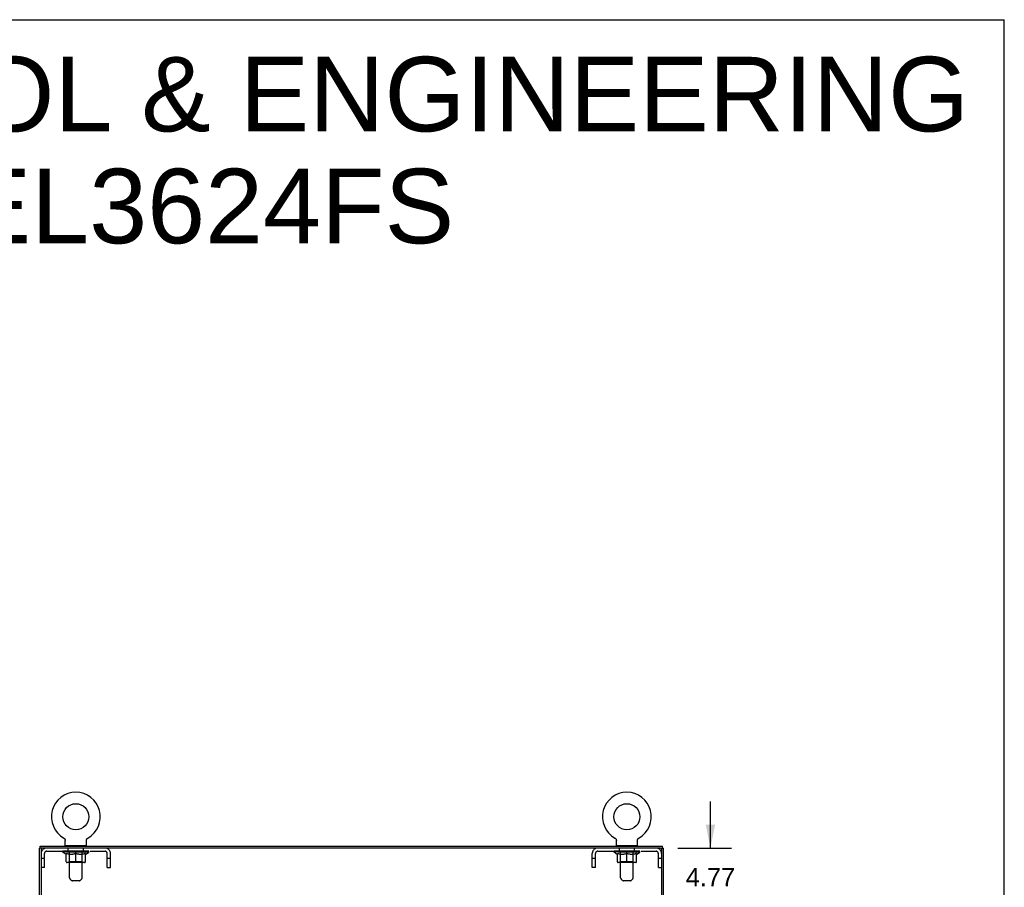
# Model space of a CAD drawing. Header units: inches. Extents: x 0 to 229, y 0 to 148.
# Tile 11 of 11: x 172 to 229, y 98 to 148. Entities that reach past the tile are written whole.
import ezdxf

# ---------------------------------------------------------------- set-up
doc = ezdxf.new("R2010")
doc.units = ezdxf.units.IN
doc.header["$LTSCALE"] = 12.573106
doc.header["$MEASUREMENT"] = 0
doc.linetypes.add('HIDDEN', pattern=[0.2, 0.1, -0.1])
doc.layers.get('0').update_dxf_attribs({"linetype": 'CONTINUOUS'})
for name, color, linetype in [('02___PRT_ALL_AXES', 7, 'CONTINUOUS'), ('DEFAULT_2', 8, 'HIDDEN'), ('DIMENSIONS', 7, 'CONTINUOUS')]:
    doc.layers.add(name, color=color, linetype=linetype)
doc.styles.get("Standard").update_dxf_attribs({"font": 'arial.ttf'})
doc.dimstyles.new('DIMSTYLE_1', dxfattribs={"dimtxt": 1.048879, "dimasz": 1.344717, "dimexe": 0.09, "dimexo": 0.07, "dimgap": 0.039, "dimtad": 0, "dimtih": 1, "dimtoh": 1, "dimzin": 4, "dimdsep": 46, "dimtxsty": 'Standard', "dimblk": '_FILLED', "dimblk1": '_FILLED', "dimblk2": '_FILLED', "dimcen": 0.09, "dimazin": 1, "dimtfac": 1, "dimtdec": 3, "dimtofl": 0, "dimtmove": 0, "dimatfit": 3, "dimldrblk": '_FILLED', "dimfxl": 1, "dimtolj": 1, "dimtzin": 4, "dimarcsym": 0})

# ---------------------------------------------------------------- blocks, each defined once
blk = doc.blocks.new('_FILLED')
at = {"color": 0, "linetype": 'ByBlock'}
blk.add_solid([(0, 0), (-1, 0.2), (-1, -0.2)], dxfattribs=at)
blk = doc.blocks.new('*D8')
at = {"layer": 'DIMENSIONS', "color": 2, "linetype": 'Continuous'}
for p, q in [((211.647, 100.136), (211.647, 102.825)), ((209.763, 100.136), (212.857, 100.136)), ((209.667, 95.365), (212.857, 95.365)), ((211.647, 95.365), (211.647, 92.675))]:
    blk.add_line(p, q, dxfattribs=at)
at = {"layer": 'DIMENSIONS', "color": 2, "linetype": 'Continuous', "xscale": 1.3447171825, "yscale": 1.3447171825, "zscale": 1.3447171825}
for p, rotation in [((211.647, 100.136), 270), ((211.647, 95.365), 90)]:
    blk.add_blockref('_FILLED', p, dxfattribs=dict(at, rotation=rotation))
at = {"layer": 'DIMENSIONS', "color": 2, "linetype": 'Continuous', "insert": (211.647, 98.978), "char_height": 1.0489, "width": 2.8503, "attachment_point": 2, "line_spacing_factor": 0.9}
blk.add_mtext('4.77\\PI.D.', dxfattribs=at)

msp = doc.modelspace()

# ---------------------------------------------------------------- linework, layer by layer
at = {"color": 7, "linetype": 'Continuous'}
for p, q in [((0, 147.919), (228.602, 147.919)), ((228.602, 0), (228.602, 147.919)), ((174.347, 100.712), (174.347, 100.712)), ((174.347, 100.712), (174.352, 100.709)), ((174.349, 100.711), (174.348, 100.712)), ((174.352, 100.709), (174.357, 100.706)), ((174.357, 100.706), (174.362, 100.702)), ((174.362, 100.702), (174.367, 100.699)), ((174.367, 100.699), (174.372, 100.695)), ((174.371, 100.695), (174.376, 100.691)), ((174.376, 100.691), (174.38, 100.687)), ((174.38, 100.687), (174.385, 100.683)), ((174.384, 100.683), (174.389, 100.678)), ((174.388, 100.678), (174.392, 100.674)), ((174.392, 100.674), (174.396, 100.669)), ((174.399, 100.664), (174.403, 100.659)), ((174.403, 100.659), (174.406, 100.654)), ((174.406, 100.654), (174.409, 100.649)), ((174.409, 100.649), (174.412, 100.644)), ((174.411, 100.644), (174.414, 100.638)), ((174.414, 100.638), (174.416, 100.633)), ((174.416, 100.633), (174.418, 100.627)), ((174.418, 100.627), (174.42, 100.621)), ((174.42, 100.621), (174.422, 100.616)), ((174.422, 100.616), (174.423, 100.61)), ((174.423, 100.61), (174.425, 100.604)), ((174.425, 100.604), (174.426, 100.598)), ((174.426, 100.598), (174.426, 100.592)), ((174.426, 100.592), (174.427, 100.586)), ((174.427, 100.586), (174.427, 100.58)), ((174.427, 100.58), (174.427, 100.575)), ((174.427, 100.29), (174.427, 100.575)), ((175.647, 100.29), (175.647, 100.575)), ((175.648, 100.592), (175.649, 100.598)), ((175.648, 100.586), (175.648, 100.592)), ((175.649, 100.598), (175.65, 100.604)), ((175.65, 100.604), (175.651, 100.61)), ((175.651, 100.61), (175.653, 100.616)), ((175.653, 100.616), (175.654, 100.621)), ((175.654, 100.621), (175.656, 100.627)), ((175.656, 100.627), (175.658, 100.633)), ((175.658, 100.633), (175.66, 100.638)), ((175.66, 100.638), (175.663, 100.644)), ((175.663, 100.644), (175.666, 100.649)), ((175.666, 100.649), (175.669, 100.654)), ((175.669, 100.654), (175.672, 100.659)), ((175.672, 100.659), (175.675, 100.664)), ((175.675, 100.664), (175.679, 100.669)), ((175.678, 100.669), (175.682, 100.674)), ((175.682, 100.674), (175.686, 100.678)), ((175.686, 100.678), (175.69, 100.683)), ((175.69, 100.683), (175.694, 100.687)), ((175.694, 100.687), (175.699, 100.691)), ((175.698, 100.691), (175.703, 100.695)), ((175.703, 100.695), (175.708, 100.699)), ((175.707, 100.699), (175.712, 100.702)), ((175.712, 100.702), (175.717, 100.706)), ((175.717, 100.706), (175.722, 100.709)), ((175.717, 100.706), (175.719, 100.707)), ((175.722, 100.709), (175.727, 100.712)), ((175.727, 100.712), (175.725, 100.711)), ((175.727, 100.712), (175.727, 100.712)), ((175.727, 100.712), (175.727, 100.712)), ((206.139, 100.712), (206.139, 100.712)), ((206.139, 100.712), (206.144, 100.709)), ((206.141, 100.711), (206.14, 100.712)), ((206.144, 100.709), (206.149, 100.706)), ((206.149, 100.706), (206.154, 100.702)), ((206.154, 100.702), (206.159, 100.699)), ((206.159, 100.699), (206.164, 100.695)), ((206.163, 100.695), (206.168, 100.691)), ((206.168, 100.691), (206.172, 100.687)), ((206.172, 100.687), (206.177, 100.683)), ((206.176, 100.683), (206.181, 100.678)), ((206.18, 100.678), (206.184, 100.674)), ((206.184, 100.674), (206.188, 100.669)), ((206.188, 100.669), (206.192, 100.664)), ((206.191, 100.664), (206.195, 100.659)), ((206.195, 100.659), (206.198, 100.654)), ((206.198, 100.654), (206.201, 100.649)), ((206.201, 100.649), (206.204, 100.644)), ((206.203, 100.644), (206.206, 100.638)), ((206.206, 100.638), (206.208, 100.633)), ((206.208, 100.633), (206.21, 100.627)), ((206.21, 100.627), (206.212, 100.621)), ((206.212, 100.621), (206.214, 100.616)), ((206.214, 100.616), (206.215, 100.61)), ((206.215, 100.61), (206.217, 100.604)), ((206.217, 100.604), (206.218, 100.598)), ((206.218, 100.598), (206.218, 100.592)), ((206.218, 100.592), (206.219, 100.586)), ((206.219, 100.586), (206.219, 100.58)), ((206.219, 100.58), (206.219, 100.575)), ((206.219, 100.29), (206.219, 100.575)), ((207.439, 100.29), (207.439, 100.575)), ((207.44, 100.592), (207.441, 100.598)), ((207.44, 100.586), (207.44, 100.592)), ((207.441, 100.598), (207.442, 100.604)), ((207.442, 100.604), (207.443, 100.61)), ((207.443, 100.61), (207.445, 100.616)), ((207.445, 100.616), (207.446, 100.621)), ((207.446, 100.621), (207.448, 100.627)), ((207.448, 100.627), (207.45, 100.633)), ((207.45, 100.633), (207.452, 100.638)), ((207.452, 100.638), (207.455, 100.644)), ((207.455, 100.644), (207.458, 100.649)), ((207.458, 100.649), (207.461, 100.654)), ((207.461, 100.654), (207.464, 100.659)), ((207.464, 100.659), (207.467, 100.664)), ((207.467, 100.664), (207.471, 100.669)), ((207.47, 100.669), (207.474, 100.674)), ((207.474, 100.674), (207.478, 100.678)), ((207.478, 100.678), (207.482, 100.683)), ((207.482, 100.683), (207.486, 100.687)), ((207.486, 100.687), (207.491, 100.691)), ((207.49, 100.691), (207.495, 100.695)), ((207.495, 100.695), (207.5, 100.699)), ((207.499, 100.699), (207.504, 100.702)), ((207.504, 100.702), (207.509, 100.706)), ((207.509, 100.706), (207.514, 100.709)), ((207.509, 100.706), (207.511, 100.707)), ((207.514, 100.709), (207.519, 100.712)), ((207.519, 100.712), (207.517, 100.711)), ((207.519, 100.712), (207.519, 100.712)), ((207.519, 100.712), (207.519, 100.712)), ((173.097, 100.136), (172.933, 100.136)), ((172.985, 100.136), (172.985, 100.24)), ((173.037, 100.136), (173.037, 100.095)), ((174.442, 100.27), (174.442, 100.24)), ((175.632, 100.27), (174.442, 100.27)), ((175.632, 100.27), (175.632, 100.24)), ((206.234, 100.27), (206.234, 100.24)), ((207.424, 100.27), (206.234, 100.27)), ((207.424, 100.27), (207.424, 100.24)), ((208.767, 100.136), (208.933, 100.136)), ((208.829, 100.073), (208.829, 100.136)), ((208.881, 100.136), (208.881, 100.24))]:
    msp.add_line(p, q, dxfattribs=at)
at = {"color": 3, "linetype": 'Continuous'}
for p, q in [((172.933, 10.344), (172.933, 100.136)), ((172.985, 100.24), (208.881, 100.24)), ((173.037, 100.076), (173.037, 10.404)), ((208.767, 100.136), (173.097, 100.136)), ((208.829, 100.073), (208.829, 10.406)), ((208.933, 10.344), (208.933, 100.136))]:
    msp.add_line(p, q, dxfattribs=at)
at = {"color": 7, "linetype": 'Continuous'}
for points in [[(174.396, 100.669), (174.4, 100.664), (174.403, 100.659)], [(175.647, 100.575), (175.647, 100.58), (175.648, 100.586)], [(175.647, 100.575), (175.647, 100.58), (175.648, 100.586)], [(207.439, 100.575), (207.439, 100.58), (207.44, 100.586)], [(207.439, 100.575), (207.439, 100.58), (207.44, 100.586)]]:
    msp.add_lwpolyline(points, dxfattribs=at)
for centre in [(175.037, 101.942), (206.829, 101.942)]:
    msp.add_circle(centre, 0.75, dxfattribs=at)
for centre, radius, start, end in [((175.037, 101.942), 1.41, 299.2655, 240.7345), ((206.829, 101.942), 1.41, 299.2655, 240.7345), ((174.447, 100.29), 0.02, 180, 263.0769), ((175.627, 100.29), 0.02, 276.9231, 360), ((206.239, 100.29), 0.02, 180, 263.0769), ((207.419, 100.29), 0.02, 276.9231, 360)]:
    msp.add_arc(centre, radius, start, end, dxfattribs=at)
at = {"color": 3, "linetype": 'Continuous'}
for centre, radius, start, end in [((173.097, 100.076), 0.06, 90, 180), ((208.767, 100.073), 0.0625, 0, 90)]:
    msp.add_arc(centre, radius, start, end, dxfattribs=at)
at = {"layer": '02___PRT_ALL_AXES', "color": 8, "linetype": 'HIDDEN'}
for p, q in [((174.6, 99.949), (174.6, 100.136)), ((175.475, 100.136), (174.6, 100.136)), ((175.475, 99.949), (175.475, 100.136)), ((206.392, 99.949), (206.392, 100.136)), ((207.267, 100.136), (206.392, 100.136)), ((207.267, 99.949), (207.267, 100.136)), ((175.475, 99.949), (174.6, 99.949)), ((207.267, 99.949), (206.392, 99.949))]:
    msp.add_line(p, q, dxfattribs=at)
at = {"layer": 'DEFAULT_2', "color": 8, "linetype": 'HIDDEN'}
for p, q in [((174.356, 100.707), (174.357, 100.706)), ((206.148, 100.707), (206.149, 100.706)), ((174.662, 100.27), (174.662, 100.24)), ((174.672, 98.424), (174.672, 100.24)), ((175.402, 98.424), (175.402, 100.24)), ((175.412, 100.27), (175.412, 100.24)), ((206.454, 100.27), (206.454, 100.24)), ((206.464, 98.424), (206.464, 100.24)), ((207.194, 98.424), (207.194, 100.24)), ((207.204, 100.27), (207.204, 100.24)), ((173.224, 99.541), (173.037, 99.541)), ((173.224, 99.011), (173.224, 99.819)), ((173.354, 99.949), (176.72, 99.949)), ((174.294, 99.901), (174.294, 99.956)), ((174.48, 99.771), (174.294, 99.901)), ((175.781, 99.901), (174.294, 99.901)), ((174.305, 99.948), (174.305, 99.956)), ((174.316, 99.944), (174.316, 99.948)), ((174.316, 99.944), (175.759, 99.944)), ((174.326, 99.944), (174.326, 99.948)), ((174.327, 99.944), (174.327, 99.948)), ((174.339, 99.948), (174.339, 99.956)), ((174.358, 99.944), (174.358, 99.948)), ((174.36, 99.944), (174.36, 99.948)), ((174.393, 99.948), (174.393, 99.956)), ((174.411, 99.944), (174.411, 99.948)), ((174.414, 99.944), (174.414, 99.948)), ((174.65, 99.948), (174.421, 99.948)), ((174.468, 99.948), (174.468, 99.956)), ((174.469, 99.944), (174.469, 99.948)), ((174.47, 99.944), (174.47, 99.948)), ((174.473, 99.944), (174.473, 99.948)), ((174.48, 99.771), (174.487, 99.771)), ((174.482, 99.944), (174.482, 99.948)), ((174.483, 99.944), (174.483, 99.948)), ((174.487, 99.944), (174.487, 99.948)), ((174.487, 99.346), (174.487, 99.826)), ((174.487, 99.826), (174.521, 99.812)), ((174.49, 99.944), (174.49, 99.949)), ((174.494, 99.944), (174.494, 99.948)), ((174.513, 99.944), (174.513, 99.948)), ((174.556, 99.801), (174.521, 99.812)), ((174.531, 99.944), (174.531, 99.948)), ((174.533, 99.944), (174.533, 99.951)), ((174.589, 99.791), (174.555, 99.801)), ((174.559, 99.948), (174.559, 99.956)), ((174.559, 99.944), (174.559, 99.948)), ((174.571, 99.944), (174.571, 99.948)), ((174.576, 99.944), (174.576, 99.948)), ((174.584, 99.944), (174.584, 99.948)), ((174.622, 99.782), (174.588, 99.791)), ((174.6, 99.944), (174.6, 99.953)), ((174.62, 99.944), (174.62, 99.948)), ((174.655, 99.776), (174.622, 99.782)), ((174.623, 99.944), (174.623, 99.948)), ((174.65, 99.944), (174.65, 99.948)), ((174.688, 99.771), (174.655, 99.776)), ((174.729, 99.948), (174.663, 99.948)), ((174.665, 99.948), (174.665, 99.956)), ((174.671, 99.349), (174.671, 99.898)), ((174.674, 99.944), (174.674, 99.948)), ((174.679, 99.944), (174.679, 99.948)), ((174.686, 99.944), (174.686, 99.954)), ((174.836, 99.771), (174.688, 99.771)), ((174.694, 99.944), (174.694, 99.948)), ((174.705, 99.944), (174.705, 99.948)), ((174.729, 99.944), (174.729, 99.948)), ((174.816, 99.948), (174.754, 99.948)), ((174.778, 99.944), (174.778, 99.948)), ((174.783, 99.948), (174.783, 99.956)), ((174.787, 99.944), (174.787, 99.948)), ((174.79, 99.944), (174.79, 99.955)), ((174.794, 99.944), (174.794, 99.948)), ((174.803, 99.944), (174.803, 99.948)), ((174.816, 99.944), (174.816, 99.948)), ((174.836, 99.771), (174.869, 99.776)), ((174.911, 99.948), (174.853, 99.948)), ((174.869, 99.944), (174.869, 99.948)), ((174.902, 99.782), (174.869, 99.776)), ((174.902, 99.948), (174.994, 99.953)), ((174.936, 99.791), (174.902, 99.782)), ((174.908, 99.948), (174.908, 99.956)), ((174.909, 99.956), (174.908, 99.956)), ((174.909, 99.948), (174.909, 99.956)), ((174.909, 99.944), (174.909, 99.948)), ((174.911, 99.944), (174.911, 99.948)), ((174.914, 99.944), (174.914, 99.948)), ((174.915, 99.944), (174.915, 99.948)), ((174.969, 99.801), (174.935, 99.791)), ((174.958, 99.948), (175.032, 99.948)), ((174.966, 99.944), (174.966, 99.948)), ((175.003, 99.812), (174.968, 99.801)), ((174.97, 99.948), (174.97, 99.952)), ((174.994, 99.948), (174.994, 99.953)), ((175.037, 99.826), (175.003, 99.812)), ((175.009, 99.944), (175.009, 99.948)), ((175.034, 99.948), (175.034, 99.948)), ((175.034, 99.944), (175.034, 99.948)), ((175.034, 99.944), (175.034, 99.948)), ((175.037, 99.948), (175.037, 99.956)), ((175.037, 99.956), (175.172, 99.948)), ((175.037, 99.303), (175.037, 99.826)), ((175.037, 99.826), (175.072, 99.812)), ((175.04, 99.944), (175.04, 99.948)), ((175.04, 99.948), (175.041, 99.948)), ((175.041, 99.944), (175.041, 99.948)), ((175.065, 99.944), (175.065, 99.948)), ((175.065, 99.948), (175.116, 99.948)), ((175.106, 99.801), (175.072, 99.812)), ((175.14, 99.791), (175.106, 99.801)), ((175.108, 99.944), (175.108, 99.948)), ((175.173, 99.782), (175.139, 99.791)), ((175.159, 99.944), (175.159, 99.948)), ((175.161, 99.944), (175.161, 99.948)), ((175.164, 99.944), (175.164, 99.948)), ((175.164, 99.948), (175.221, 99.948)), ((175.166, 99.948), (175.166, 99.956)), ((175.166, 99.948), (175.166, 99.956)), ((175.166, 99.956), (175.166, 99.956)), ((175.166, 99.944), (175.166, 99.948)), ((175.206, 99.776), (175.172, 99.782)), ((175.205, 99.944), (175.205, 99.948)), ((175.238, 99.771), (175.205, 99.776)), ((175.387, 99.771), (175.238, 99.771)), ((175.258, 99.944), (175.258, 99.948)), ((175.258, 99.948), (175.321, 99.948)), ((175.272, 99.944), (175.272, 99.948)), ((175.281, 99.944), (175.281, 99.948)), ((175.284, 99.944), (175.284, 99.955)), ((175.287, 99.944), (175.287, 99.948)), ((175.292, 99.948), (175.292, 99.956)), ((175.297, 99.944), (175.297, 99.948)), ((175.346, 99.944), (175.346, 99.948)), ((175.346, 99.948), (175.411, 99.948)), ((175.37, 99.944), (175.37, 99.948)), ((175.381, 99.944), (175.381, 99.948)), ((175.387, 99.771), (175.42, 99.776)), ((175.389, 99.944), (175.389, 99.954)), ((175.395, 99.944), (175.395, 99.948)), ((175.401, 99.944), (175.401, 99.948)), ((175.403, 99.349), (175.403, 99.898)), ((175.409, 99.948), (175.409, 99.956)), ((175.453, 99.782), (175.419, 99.776)), ((175.424, 99.944), (175.424, 99.948)), ((175.424, 99.948), (175.653, 99.948)), ((175.452, 99.944), (175.452, 99.948)), ((175.486, 99.791), (175.452, 99.782)), ((175.454, 99.944), (175.454, 99.948)), ((175.475, 99.944), (175.475, 99.953)), ((175.519, 99.801), (175.485, 99.791)), ((175.491, 99.944), (175.491, 99.948)), ((175.499, 99.944), (175.499, 99.948)), ((175.504, 99.944), (175.504, 99.948)), ((175.515, 99.948), (175.515, 99.956)), ((175.515, 99.944), (175.515, 99.948)), ((175.553, 99.812), (175.519, 99.801)), ((175.541, 99.944), (175.541, 99.951)), ((175.543, 99.944), (175.543, 99.948)), ((175.588, 99.826), (175.553, 99.812)), ((175.562, 99.944), (175.562, 99.948)), ((175.581, 99.944), (175.581, 99.948)), ((175.585, 99.944), (175.585, 99.949)), ((175.588, 99.944), (175.588, 99.948)), ((175.588, 99.346), (175.588, 99.826)), ((175.588, 99.771), (175.594, 99.771)), ((175.592, 99.944), (175.592, 99.948)), ((175.592, 99.944), (175.592, 99.948)), ((175.594, 99.771), (175.781, 99.901)), ((175.602, 99.944), (175.602, 99.948)), ((175.605, 99.944), (175.605, 99.948)), ((175.605, 99.944), (175.605, 99.948)), ((175.607, 99.948), (175.607, 99.956)), ((175.661, 99.944), (175.661, 99.948)), ((175.664, 99.944), (175.664, 99.948)), ((175.681, 99.948), (175.681, 99.956)), ((175.714, 99.944), (175.714, 99.948)), ((175.716, 99.944), (175.716, 99.948)), ((175.736, 99.948), (175.736, 99.956)), ((175.747, 99.944), (175.747, 99.948)), ((175.748, 99.944), (175.748, 99.948)), ((175.759, 99.944), (175.759, 99.948)), ((175.769, 99.948), (175.769, 99.956)), ((175.781, 99.901), (175.781, 99.956)), ((176.85, 99.011), (176.85, 99.819)), ((177.037, 99.541), (176.85, 99.541)), ((177.037, 99.011), (177.037, 99.819)), ((204.829, 99.011), (204.829, 99.819)), ((205.016, 99.541), (204.829, 99.541)), ((205.016, 99.011), (205.016, 99.819)), ((205.146, 99.949), (208.512, 99.949)), ((206.086, 99.901), (206.086, 99.956)), ((207.573, 99.901), (206.086, 99.901)), ((206.272, 99.771), (206.086, 99.901)), ((206.097, 99.948), (206.097, 99.956)), ((206.108, 99.944), (206.108, 99.948)), ((206.108, 99.944), (207.551, 99.944)), ((206.118, 99.944), (206.118, 99.948)), ((206.119, 99.944), (206.119, 99.948)), ((206.131, 99.948), (206.131, 99.956)), ((206.15, 99.944), (206.15, 99.948)), ((206.152, 99.944), (206.152, 99.948)), ((206.185, 99.948), (206.185, 99.956)), ((206.203, 99.944), (206.203, 99.948)), ((206.206, 99.944), (206.206, 99.948)), ((206.442, 99.948), (206.213, 99.948)), ((206.26, 99.948), (206.26, 99.956)), ((206.261, 99.944), (206.261, 99.948)), ((206.262, 99.944), (206.262, 99.948)), ((206.265, 99.944), (206.265, 99.948)), ((206.272, 99.771), (206.279, 99.771)), ((206.274, 99.944), (206.274, 99.948)), ((206.275, 99.944), (206.275, 99.948)), ((206.279, 99.944), (206.279, 99.948)), ((206.279, 99.346), (206.279, 99.826)), ((206.279, 99.826), (206.313, 99.812)), ((206.282, 99.944), (206.282, 99.949)), ((206.286, 99.944), (206.286, 99.948)), ((206.305, 99.944), (206.305, 99.948)), ((206.348, 99.801), (206.313, 99.812)), ((206.323, 99.944), (206.323, 99.948)), ((206.325, 99.944), (206.325, 99.951)), ((206.381, 99.791), (206.347, 99.801)), ((206.351, 99.948), (206.351, 99.956)), ((206.351, 99.944), (206.351, 99.948)), ((206.363, 99.944), (206.363, 99.948)), ((206.368, 99.944), (206.368, 99.948)), ((206.376, 99.944), (206.376, 99.948)), ((206.414, 99.782), (206.38, 99.791)), ((206.392, 99.944), (206.392, 99.953)), ((206.412, 99.944), (206.412, 99.948)), ((206.447, 99.776), (206.414, 99.782)), ((206.415, 99.944), (206.415, 99.948)), ((206.442, 99.944), (206.442, 99.948)), ((206.48, 99.771), (206.447, 99.776)), ((206.521, 99.948), (206.455, 99.948)), ((206.457, 99.948), (206.457, 99.956)), ((206.463, 99.349), (206.463, 99.898)), ((206.466, 99.944), (206.466, 99.948)), ((206.471, 99.944), (206.471, 99.948)), ((206.478, 99.944), (206.478, 99.954)), ((206.628, 99.771), (206.48, 99.771)), ((206.486, 99.944), (206.486, 99.948)), ((206.497, 99.944), (206.497, 99.948)), ((206.521, 99.944), (206.521, 99.948)), ((206.608, 99.948), (206.546, 99.948)), ((206.57, 99.944), (206.57, 99.948)), ((206.575, 99.948), (206.575, 99.956)), ((206.579, 99.944), (206.579, 99.948)), ((206.582, 99.944), (206.582, 99.955)), ((206.586, 99.944), (206.586, 99.948)), ((206.595, 99.944), (206.595, 99.948)), ((206.608, 99.944), (206.608, 99.948)), ((206.628, 99.771), (206.661, 99.776)), ((206.703, 99.948), (206.645, 99.948)), ((206.661, 99.944), (206.661, 99.948)), ((206.694, 99.782), (206.661, 99.776)), ((206.694, 99.948), (206.786, 99.953)), ((206.728, 99.791), (206.694, 99.782)), ((206.7, 99.948), (206.7, 99.956)), ((206.701, 99.956), (206.7, 99.956)), ((206.701, 99.948), (206.701, 99.956)), ((206.701, 99.944), (206.701, 99.948)), ((206.703, 99.944), (206.703, 99.948)), ((206.706, 99.944), (206.706, 99.948)), ((206.707, 99.944), (206.707, 99.948)), ((206.761, 99.801), (206.727, 99.791)), ((206.75, 99.948), (206.824, 99.948)), ((206.758, 99.944), (206.758, 99.948)), ((206.795, 99.812), (206.76, 99.801)), ((206.762, 99.948), (206.762, 99.952)), ((206.786, 99.948), (206.786, 99.953)), ((206.829, 99.826), (206.795, 99.812)), ((206.801, 99.944), (206.801, 99.948)), ((206.826, 99.948), (206.826, 99.948)), ((206.826, 99.944), (206.826, 99.948)), ((206.826, 99.944), (206.826, 99.948)), ((206.829, 99.948), (206.829, 99.956)), ((206.829, 99.956), (206.964, 99.948)), ((206.829, 99.303), (206.829, 99.826)), ((206.829, 99.826), (206.864, 99.812)), ((206.832, 99.944), (206.832, 99.948)), ((206.832, 99.948), (206.833, 99.948)), ((206.833, 99.944), (206.833, 99.948)), ((206.857, 99.944), (206.857, 99.948)), ((206.857, 99.948), (206.908, 99.948)), ((206.898, 99.801), (206.864, 99.812)), ((206.932, 99.791), (206.898, 99.801)), ((206.9, 99.944), (206.9, 99.948)), ((206.965, 99.782), (206.931, 99.791)), ((206.951, 99.944), (206.951, 99.948)), ((206.953, 99.944), (206.953, 99.948)), ((206.956, 99.944), (206.956, 99.948)), ((206.956, 99.948), (207.013, 99.948)), ((206.958, 99.948), (206.958, 99.956)), ((206.958, 99.948), (206.958, 99.956)), ((206.958, 99.956), (206.958, 99.956)), ((206.958, 99.944), (206.958, 99.948)), ((206.998, 99.776), (206.964, 99.782)), ((206.997, 99.944), (206.997, 99.948)), ((207.03, 99.771), (206.997, 99.776)), ((207.179, 99.771), (207.03, 99.771)), ((207.05, 99.944), (207.05, 99.948)), ((207.05, 99.948), (207.113, 99.948)), ((207.064, 99.944), (207.064, 99.948)), ((207.073, 99.944), (207.073, 99.948)), ((207.076, 99.944), (207.076, 99.955)), ((207.079, 99.944), (207.079, 99.948)), ((207.084, 99.948), (207.084, 99.956)), ((207.089, 99.944), (207.089, 99.948)), ((207.138, 99.944), (207.138, 99.948)), ((207.138, 99.948), (207.203, 99.948)), ((207.162, 99.944), (207.162, 99.948)), ((207.173, 99.944), (207.173, 99.948)), ((207.179, 99.771), (207.212, 99.776)), ((207.181, 99.944), (207.181, 99.954)), ((207.187, 99.944), (207.187, 99.948)), ((207.193, 99.944), (207.193, 99.948)), ((207.195, 99.349), (207.195, 99.898)), ((207.201, 99.948), (207.201, 99.956)), ((207.245, 99.782), (207.211, 99.776)), ((207.216, 99.944), (207.216, 99.948)), ((207.216, 99.948), (207.445, 99.948)), ((207.244, 99.944), (207.244, 99.948)), ((207.278, 99.791), (207.244, 99.782)), ((207.246, 99.944), (207.246, 99.948)), ((207.267, 99.944), (207.267, 99.953)), ((207.311, 99.801), (207.277, 99.791)), ((207.283, 99.944), (207.283, 99.948)), ((207.291, 99.944), (207.291, 99.948)), ((207.296, 99.944), (207.296, 99.948)), ((207.307, 99.948), (207.307, 99.956)), ((207.307, 99.944), (207.307, 99.948)), ((207.345, 99.812), (207.311, 99.801)), ((207.333, 99.944), (207.333, 99.951)), ((207.335, 99.944), (207.335, 99.948)), ((207.38, 99.826), (207.345, 99.812)), ((207.354, 99.944), (207.354, 99.948)), ((207.373, 99.944), (207.373, 99.948)), ((207.377, 99.944), (207.377, 99.949)), ((207.38, 99.944), (207.38, 99.948)), ((207.38, 99.346), (207.38, 99.826)), ((207.38, 99.771), (207.386, 99.771)), ((207.384, 99.944), (207.384, 99.948)), ((207.384, 99.944), (207.384, 99.948)), ((207.386, 99.771), (207.573, 99.901)), ((207.394, 99.944), (207.394, 99.948)), ((207.397, 99.944), (207.397, 99.948)), ((207.397, 99.944), (207.397, 99.948)), ((207.399, 99.948), (207.399, 99.956)), ((207.453, 99.944), (207.453, 99.948)), ((207.456, 99.944), (207.456, 99.948)), ((207.473, 99.948), (207.473, 99.956)), ((207.506, 99.944), (207.506, 99.948)), ((207.508, 99.944), (207.508, 99.948)), ((207.528, 99.948), (207.528, 99.956)), ((207.539, 99.944), (207.539, 99.948)), ((207.54, 99.944), (207.54, 99.948)), ((207.551, 99.944), (207.551, 99.948)), ((207.561, 99.948), (207.561, 99.956)), ((207.573, 99.901), (207.573, 99.956)), ((208.642, 99.011), (208.642, 99.819)), ((208.829, 99.541), (208.642, 99.541)), ((173.224, 99.011), (173.037, 99.011)), ((175.544, 99.303), (174.53, 99.303)), ((174.671, 99.349), (174.625, 99.303)), ((175.403, 99.349), (174.671, 99.349)), ((175.403, 99.349), (175.45, 99.303)), ((176.85, 99.011), (177.037, 99.011)), ((205.016, 99.011), (204.829, 99.011)), ((207.336, 99.303), (206.322, 99.303)), ((206.463, 99.349), (206.417, 99.303)), ((207.195, 99.349), (206.463, 99.349)), ((207.195, 99.349), (207.242, 99.303)), ((208.642, 99.011), (208.829, 99.011)), ((174.773, 98.282), (174.702, 98.353)), ((175.302, 98.282), (175.373, 98.353)), ((206.565, 98.282), (206.494, 98.353)), ((207.094, 98.282), (207.165, 98.353)), ((175.231, 98.253), (174.844, 98.253)), ((207.023, 98.253), (206.636, 98.253))]:
    msp.add_line(p, q, dxfattribs=at)
for centre, radius, start, end in [((173.354, 99.819), 0.317, 90, 180), ((174.447, 100.29), 0.02, 263.0769, 270), ((174.642, 100.24), 0.03, 0, 90), ((175.432, 100.24), 0.03, 90, 180), ((175.627, 100.29), 0.02, 270, 276.9231), ((176.72, 99.819), 0.317, 0, 90), ((205.146, 99.819), 0.317, 90, 180), ((206.239, 100.29), 0.02, 263.0769, 270), ((206.434, 100.24), 0.03, 0, 90), ((207.224, 100.24), 0.03, 90, 180), ((207.419, 100.29), 0.02, 270, 276.9231), ((208.512, 99.819), 0.317, 0, 90), ((173.354, 99.819), 0.13, 90, 180), ((174.625, 99.898), 0.0466, 0, 90), ((175.45, 99.898), 0.0466, 90, 180), ((176.72, 99.819), 0.13, 0, 90), ((205.146, 99.819), 0.13, 90, 180), ((206.417, 99.898), 0.0466, 0, 90), ((207.242, 99.898), 0.0466, 90, 180), ((208.512, 99.819), 0.13, 0, 90), ((174.53, 99.346), 0.0434, 180, 270), ((175.544, 99.346), 0.0434, 270, 360), ((206.322, 99.346), 0.0434, 180, 270), ((207.336, 99.346), 0.0434, 270, 360), ((174.772, 98.424), 0.1, 180, 225), ((174.844, 98.353), 0.1, 225, 270), ((175.231, 98.353), 0.1, 270, 315), ((175.302, 98.424), 0.1, 315, 360), ((206.564, 98.424), 0.1, 180, 225), ((206.636, 98.353), 0.1, 225, 270), ((207.023, 98.353), 0.1, 270, 315), ((207.094, 98.424), 0.1, 315, 360)]:
    msp.add_arc(centre, radius, start, end, dxfattribs=at)
for centre, major_axis, ratio, start_param, end_param in [((175.037, 99.956), (0.743, 0.008), 0.059247, 2.966439, 3.140971), ((174.271, 99.942), (0.232, 0), 0.060167, 0.426548, 1.470503), ((175.037, 99.956), (0.744, 0), 0.060167, 3.141593, 3.316126), ((174.271, 99.934), (0.232, 0.002), 0.059247, 1.374323, 1.469882), ((175.037, 99.956), (0.743, 0.015), 0.056515, 2.79136, 2.965893), ((174.242, 99.942), (0.232, 0.002), 0.059247, 0.251393, 1.295349), ((174.322, 99.942), (0.232, -0.002), 0.059247, 0.601702, 1.645657), ((175.037, 99.956), (0.743, -0.008), 0.059247, -2.966439, -2.791906), ((174.322, 99.934), (0.232, 0), 0.060167, 1.549477, 1.645036), ((174.242, 99.934), (0.232, 0.005), 0.056515, 1.199244, 1.294804), ((174.326, 99.937), (0.192, 0.002), 0.059247, 1.051627, 1.625044), ((174.303, 99.937), (0.192, 0.004), 0.056515, 0.876548, 1.449966), ((174.371, 99.937), (0.192, 0), 0.060167, 1.226781, 1.800198), ((175.037, 99.956), (0.743, 0.022), 0.052059, 2.616423, 2.790956), ((174.238, 99.942), (0.232, 0.005), 0.056515, 0.076315, 1.120271), ((174.396, 99.942), (0.232, -0.005), 0.056515, 0.77678, 1.820736), ((175.037, 99.956), (0.743, -0.015), 0.056515, -2.79136, -2.616827), ((174.396, 99.934), (0.232, -0.002), 0.059247, 1.724631, 1.82019), ((174.238, 99.934), (0.232, 0.007), 0.052059, 1.024308, 1.119867), ((174.302, 99.937), (0.192, 0.006), 0.052059, 0.701611, 1.275029), ((174.436, 99.937), (0.192, -0.002), 0.059247, 1.401935, 1.975352), ((175.037, 99.956), (0.743, 0.029), 0.046022, 2.441677, 2.61621), ((174.489, 99.942), (0.232, -0.007), 0.052059, 0.951717, 1.995673), ((175.037, 99.956), (0.743, -0.022), 0.052059, -2.616423, -2.441891), ((174.258, 99.942), (0.232, 0.007), 0.052059, -0.098622, 0.945334), ((174.489, 99.934), (0.232, -0.005), 0.056515, 1.899709, 1.995269), ((174.258, 99.934), (0.232, 0.009), 0.046022, 0.849561, 0.945121), ((174.324, 99.937), (0.192, 0.007), 0.046022, 0.526865, 1.100283), ((174.519, 99.937), (0.192, -0.004), 0.056515, 1.577013, 2.150431), ((175.037, 99.956), (0.743, 0.034), 0.038593, 2.267147, 2.44168), ((174.598, 99.942), (0.232, -0.009), 0.046022, 1.126463, 2.170419), ((174.302, 99.942), (0.232, 0.009), 0.046022, -0.273368, 0.770588), ((175.037, 99.956), (0.743, -0.029), 0.046022, -2.441677, -2.267144), ((174.598, 99.934), (0.232, -0.007), 0.052059, 2.074646, 2.170205), ((174.302, 99.934), (0.232, 0.011), 0.038593, 0.675031, 0.77059), ((174.367, 99.937), (0.192, 0.009), 0.038593, 0.352335, 0.925752), ((174.618, 99.937), (0.192, -0.006), 0.052059, 1.75195, 2.325367), ((175.037, 99.956), (0.743, 0.039), 0.030002, 2.09283, 2.267363), ((174.721, 99.942), (0.232, -0.011), 0.038593, 1.300994, 2.344949), ((174.368, 99.942), (0.232, 0.011), 0.038593, -0.447899, 0.596057), ((175.037, 99.956), (0.743, -0.034), 0.038593, -2.267147, -2.092614), ((174.721, 99.934), (0.232, -0.009), 0.046022, 2.249392, 2.344952), ((174.368, 99.934), (0.232, 0.012), 0.030002, 0.500714, 0.596274), ((174.431, 99.937), (0.192, 0.01), 0.030002, 0.178018, 0.751436), ((174.73, 99.937), (0.192, -0.007), 0.046022, 1.926696, 2.500114), ((174.454, 99.942), (0.232, 0.012), 0.030002, -0.622215, 0.421741), ((175.037, 99.956), (0.743, 0.042), 0.020513, 1.918702, 2.093235), ((174.854, 99.942), (0.232, -0.012), 0.030002, 1.47531, 2.519266), ((175.037, 99.956), (0.743, -0.039), 0.030002, -2.09283, -1.918297), ((174.854, 99.934), (0.232, -0.011), 0.038593, 2.423923, 2.519482), ((174.454, 99.934), (0.232, 0.013), 0.020513, 0.326586, 0.422146), ((174.513, 99.937), (0.192, 0.011), 0.020513, 0.00389, 0.577307), ((174.851, 99.937), (0.192, -0.009), 0.038593, 2.101227, 2.674644), ((174.558, 99.942), (0.232, 0.013), 0.020513, -0.796343, 0.247613), ((175.037, 99.956), (0.743, 0.044), 0.010411, 1.744712, 1.919245), ((174.992, 99.942), (0.232, -0.013), 0.020513, 1.649438, 2.693394), ((175.037, 99.956), (0.743, -0.042), 0.020513, -1.918702, -1.744169), ((174.992, 99.934), (0.232, -0.012), 0.030002, 2.598239, 2.693799), ((174.558, 99.934), (0.232, 0.014), 0.010411, 0.152596, 0.248156), ((174.611, 99.937), (0.192, 0.011), 0.010411, 6.113086, 6.686503), ((174.977, 99.937), (0.192, -0.01), 0.030002, 2.275543, 2.848961), ((174.677, 99.942), (0.232, 0.014), 0.010411, -0.970333, -0.000837), ((175.131, 99.942), (0.232, -0.014), 0.010411, 1.823428, 2.867384), ((175.037, 99.956), (0.743, -0.044), 0.010411, -1.744712, -1.570179), ((175.131, 99.934), (0.232, -0.013), 0.020513, 2.772368, 2.867927), ((175.106, 99.937), (0.192, -0.011), 0.020513, 2.449671, 3.023089), ((174.943, 99.942), (0.232, 0.014), 0.010411, 0.274209, 1.318165), ((174.842, 99.937), (0.192, 0.011), 0.010411, -0.000381, 0.517932), ((174.807, 99.934), (0.232, 0.014), 0.010411, 0.195236, 0.407198), ((175.037, 99.956), (0.743, 0.044), 0.010411, -1.579123, -1.39688), ((175.268, 99.934), (0.232, -0.014), 0.010411, 2.946357, 3.041917), ((175.232, 99.937), (0.192, -0.011), 0.010411, 2.623661, 3.142044), ((175.083, 99.942), (0.232, 0.013), 0.020513, 0.448199, 1.492154), ((174.968, 99.937), (0.192, 0.011), 0.020513, 0.118504, 0.691921), ((174.943, 99.934), (0.232, 0.013), 0.020513, 0.273666, 0.369225), ((175.037, 99.956), (0.743, 0.042), 0.020513, -1.397424, -1.222891), ((175.398, 99.942), (0.232, -0.014), 0.010411, -3.140756, -2.17126), ((175.037, 99.956), (0.743, -0.044), 0.010411, 1.222347, 1.39688), ((175.221, 99.942), (0.232, 0.012), 0.030002, 0.622327, 1.666283), ((175.097, 99.937), (0.192, 0.01), 0.030002, 0.292632, 0.86605), ((175.464, 99.937), (0.192, -0.011), 0.010411, 2.738275, 3.311692), ((175.516, 99.942), (0.232, -0.013), 0.020513, 2.89398, 3.937936), ((175.083, 99.934), (0.232, 0.012), 0.030002, 0.447794, 0.543354), ((175.516, 99.934), (0.232, -0.014), 0.010411, 2.893437, 2.988996), ((175.353, 99.942), (0.232, 0.011), 0.038593, 0.796643, 1.840599), ((175.037, 99.956), (0.743, 0.039), 0.030002, -1.223295, -1.048762), ((175.037, 99.956), (0.743, -0.042), 0.020513, 1.048358, 1.222891), ((175.224, 99.937), (0.192, 0.009), 0.038593, 0.466948, 1.040366), ((175.562, 99.937), (0.192, -0.011), 0.020513, 2.564285, 3.137703), ((175.62, 99.942), (0.232, -0.012), 0.030002, 2.719852, 3.763807), ((175.476, 99.942), (0.232, 0.009), 0.046022, 0.971174, 2.01513), ((175.221, 99.934), (0.232, 0.011), 0.038593, 0.62211, 0.71767), ((175.62, 99.934), (0.232, -0.013), 0.020513, 2.719447, 2.815007), ((175.037, 99.956), (0.743, 0.034), 0.038593, -1.048979, -0.874446), ((175.037, 99.956), (0.743, -0.039), 0.030002, 0.874229, 1.048762), ((175.345, 99.937), (0.192, 0.007), 0.046022, 0.641479, 1.214897), ((175.586, 99.942), (0.232, 0.007), 0.052059, 1.14592, 2.189876), ((175.644, 99.937), (0.192, -0.01), 0.030002, 2.390157, 2.963574), ((175.707, 99.942), (0.232, -0.011), 0.038593, 2.545535, 3.589491), ((175.456, 99.937), (0.192, 0.006), 0.052059, 0.816225, 1.389643), ((175.353, 99.934), (0.232, 0.009), 0.046022, 0.796641, 0.892201), ((175.707, 99.934), (0.232, -0.012), 0.030002, 2.545319, 2.640878), ((175.679, 99.942), (0.232, 0.005), 0.056515, 1.320857, 2.364813), ((175.037, 99.956), (0.743, 0.029), 0.046022, -0.874448, -0.699915), ((175.037, 99.956), (0.743, -0.034), 0.038593, 0.699913, 0.874446), ((175.773, 99.942), (0.232, -0.009), 0.046022, 2.371005, 3.41496), ((175.707, 99.937), (0.192, -0.009), 0.038593, 2.21584, 2.789258), ((175.555, 99.937), (0.192, 0.004), 0.056515, 0.991162, 1.564579), ((175.752, 99.942), (0.232, 0.002), 0.059247, 1.495935, 2.539891), ((175.817, 99.942), (0.232, -0.007), 0.052059, 2.196258, 3.240214), ((175.751, 99.937), (0.192, -0.007), 0.046022, 2.04131, 2.614727), ((175.476, 99.934), (0.232, 0.007), 0.052059, 0.971387, 1.066947), ((175.773, 99.934), (0.232, -0.011), 0.038593, 2.371002, 2.466562), ((175.804, 99.942), (0.232, 0), 0.060167, 1.671089, 2.715045), ((175.837, 99.942), (0.232, -0.005), 0.056515, 2.021322, 3.065278), ((175.639, 99.937), (0.192, 0.002), 0.059247, 1.16624, 1.739658), ((175.037, 99.956), (0.743, 0.022), 0.052059, -0.699702, -0.525169), ((175.037, 99.956), (0.743, -0.029), 0.046022, 0.525382, 0.699915), ((175.832, 99.942), (0.232, -0.002), 0.059247, 1.846243, 2.890199), ((175.772, 99.937), (0.192, -0.006), 0.052059, 1.866564, 2.439981), ((175.704, 99.937), (0.192, 0), 0.060167, 1.341394, 1.914812), ((175.771, 99.937), (0.192, -0.004), 0.056515, 1.691627, 2.265045), ((175.748, 99.937), (0.192, -0.002), 0.059247, 1.516549, 2.089966), ((175.586, 99.934), (0.232, 0.005), 0.056515, 1.146324, 1.241883), ((175.817, 99.934), (0.232, -0.009), 0.046022, 2.196472, 2.292031), ((175.037, 99.956), (0.743, 0.015), 0.056515, -0.524765, -0.350233), ((175.037, 99.956), (0.743, -0.022), 0.052059, 0.350636, 0.525169), ((175.679, 99.934), (0.232, 0.002), 0.059247, 1.321402, 1.416962), ((175.837, 99.934), (0.232, -0.007), 0.052059, 2.021726, 2.117285), ((175.037, 99.956), (0.743, 0.008), 0.059247, -0.349687, -0.175154), ((175.037, 99.956), (0.743, -0.015), 0.056515, 0.1757, 0.350233), ((175.752, 99.934), (0.232, 0), 0.060167, 1.496556, 1.592116), ((175.832, 99.934), (0.232, -0.005), 0.056515, 1.846789, 1.942348), ((175.804, 99.934), (0.232, -0.002), 0.059247, 1.67171, 1.76727), ((175.037, 99.956), (0.744, 0), 0.060167, -0.174533, 0), ((175.037, 99.956), (0.743, -0.008), 0.059247, 0.000621, 0.175154), ((206.829, 99.956), (0.743, 0.008), 0.059247, 2.966439, 3.140971), ((206.063, 99.942), (0.232, 0), 0.060167, 0.426548, 1.470503), ((206.829, 99.956), (0.744, 0), 0.060167, 3.141593, 3.316126), ((206.063, 99.934), (0.232, 0.002), 0.059247, 1.374323, 1.469882), ((206.829, 99.956), (0.743, 0.015), 0.056515, 2.79136, 2.965893), ((206.034, 99.942), (0.232, 0.002), 0.059247, 0.251393, 1.295349), ((206.114, 99.942), (0.232, -0.002), 0.059247, 0.601702, 1.645657), ((206.829, 99.956), (0.743, -0.008), 0.059247, -2.966439, -2.791906), ((206.114, 99.934), (0.232, 0), 0.060167, 1.549477, 1.645036), ((206.034, 99.934), (0.232, 0.005), 0.056515, 1.199244, 1.294804), ((206.118, 99.937), (0.192, 0.002), 0.059247, 1.051627, 1.625044), ((206.095, 99.937), (0.192, 0.004), 0.056515, 0.876548, 1.449966), ((206.163, 99.937), (0.192, 0), 0.060167, 1.226781, 1.800198), ((206.829, 99.956), (0.743, 0.022), 0.052059, 2.616423, 2.790956), ((206.03, 99.942), (0.232, 0.005), 0.056515, 0.076315, 1.120271), ((206.188, 99.942), (0.232, -0.005), 0.056515, 0.77678, 1.820736), ((206.829, 99.956), (0.743, -0.015), 0.056515, -2.79136, -2.616827), ((206.188, 99.934), (0.232, -0.002), 0.059247, 1.724631, 1.82019), ((206.03, 99.934), (0.232, 0.007), 0.052059, 1.024308, 1.119867), ((206.094, 99.937), (0.192, 0.006), 0.052059, 0.701611, 1.275029), ((206.228, 99.937), (0.192, -0.002), 0.059247, 1.401935, 1.975352), ((206.829, 99.956), (0.743, 0.029), 0.046022, 2.441677, 2.61621), ((206.281, 99.942), (0.232, -0.007), 0.052059, 0.951717, 1.995673), ((206.829, 99.956), (0.743, -0.022), 0.052059, -2.616423, -2.441891), ((206.05, 99.942), (0.232, 0.007), 0.052059, -0.098622, 0.945334), ((206.281, 99.934), (0.232, -0.005), 0.056515, 1.899709, 1.995269), ((206.05, 99.934), (0.232, 0.009), 0.046022, 0.849561, 0.945121), ((206.116, 99.937), (0.192, 0.007), 0.046022, 0.526865, 1.100283), ((206.311, 99.937), (0.192, -0.004), 0.056515, 1.577013, 2.150431), ((206.829, 99.956), (0.743, 0.034), 0.038593, 2.267147, 2.44168), ((206.39, 99.942), (0.232, -0.009), 0.046022, 1.126463, 2.170419), ((206.094, 99.942), (0.232, 0.009), 0.046022, -0.273368, 0.770588), ((206.829, 99.956), (0.743, -0.029), 0.046022, -2.441677, -2.267144), ((206.39, 99.934), (0.232, -0.007), 0.052059, 2.074646, 2.170205), ((206.094, 99.934), (0.232, 0.011), 0.038593, 0.675031, 0.77059), ((206.159, 99.937), (0.192, 0.009), 0.038593, 0.352335, 0.925752), ((206.41, 99.937), (0.192, -0.006), 0.052059, 1.75195, 2.325367), ((206.829, 99.956), (0.743, 0.039), 0.030002, 2.09283, 2.267363), ((206.513, 99.942), (0.232, -0.011), 0.038593, 1.300994, 2.344949), ((206.16, 99.942), (0.232, 0.011), 0.038593, -0.447899, 0.596057), ((206.829, 99.956), (0.743, -0.034), 0.038593, -2.267147, -2.092614), ((206.513, 99.934), (0.232, -0.009), 0.046022, 2.249392, 2.344952), ((206.16, 99.934), (0.232, 0.012), 0.030002, 0.500714, 0.596274), ((206.223, 99.937), (0.192, 0.01), 0.030002, 0.178018, 0.751436), ((206.522, 99.937), (0.192, -0.007), 0.046022, 1.926696, 2.500114), ((206.246, 99.942), (0.232, 0.012), 0.030002, -0.622215, 0.421741), ((206.829, 99.956), (0.743, 0.042), 0.020513, 1.918702, 2.093235), ((206.646, 99.942), (0.232, -0.012), 0.030002, 1.47531, 2.519266), ((206.829, 99.956), (0.743, -0.039), 0.030002, -2.09283, -1.918297), ((206.646, 99.934), (0.232, -0.011), 0.038593, 2.423923, 2.519482), ((206.246, 99.934), (0.232, 0.013), 0.020513, 0.326586, 0.422146), ((206.305, 99.937), (0.192, 0.011), 0.020513, 0.00389, 0.577307), ((206.643, 99.937), (0.192, -0.009), 0.038593, 2.101227, 2.674644), ((206.35, 99.942), (0.232, 0.013), 0.020513, -0.796343, 0.247613), ((206.829, 99.956), (0.743, 0.044), 0.010411, 1.744712, 1.919245), ((206.784, 99.942), (0.232, -0.013), 0.020513, 1.649438, 2.693394), ((206.829, 99.956), (0.743, -0.042), 0.020513, -1.918702, -1.744169), ((206.784, 99.934), (0.232, -0.012), 0.030002, 2.598239, 2.693799), ((206.35, 99.934), (0.232, 0.014), 0.010411, 0.152596, 0.248156), ((206.403, 99.937), (0.192, 0.011), 0.010411, 6.113086, 6.686503), ((206.769, 99.937), (0.192, -0.01), 0.030002, 2.275543, 2.848961), ((206.469, 99.942), (0.232, 0.014), 0.010411, -0.970333, -0.000837), ((206.923, 99.942), (0.232, -0.014), 0.010411, 1.823428, 2.867384), ((206.829, 99.956), (0.743, -0.044), 0.010411, -1.744712, -1.570179), ((206.923, 99.934), (0.232, -0.013), 0.020513, 2.772368, 2.867927), ((206.898, 99.937), (0.192, -0.011), 0.020513, 2.449671, 3.023089), ((206.735, 99.942), (0.232, 0.014), 0.010411, 0.274209, 1.318165), ((206.634, 99.937), (0.192, 0.011), 0.010411, -0.000381, 0.517932), ((206.599, 99.934), (0.232, 0.014), 0.010411, 0.195236, 0.407198), ((206.829, 99.956), (0.743, 0.044), 0.010411, -1.579123, -1.39688), ((207.06, 99.934), (0.232, -0.014), 0.010411, 2.946357, 3.041917), ((207.024, 99.937), (0.192, -0.011), 0.010411, 2.623661, 3.142044), ((206.875, 99.942), (0.232, 0.013), 0.020513, 0.448199, 1.492154), ((206.76, 99.937), (0.192, 0.011), 0.020513, 0.118504, 0.691921), ((206.735, 99.934), (0.232, 0.013), 0.020513, 0.273666, 0.369225), ((206.829, 99.956), (0.743, 0.042), 0.020513, -1.397424, -1.222891), ((207.19, 99.942), (0.232, -0.014), 0.010411, -3.140756, -2.17126), ((206.829, 99.956), (0.743, -0.044), 0.010411, 1.222347, 1.39688), ((207.013, 99.942), (0.232, 0.012), 0.030002, 0.622327, 1.666283), ((206.889, 99.937), (0.192, 0.01), 0.030002, 0.292632, 0.86605), ((207.256, 99.937), (0.192, -0.011), 0.010411, 2.738275, 3.311692), ((207.308, 99.942), (0.232, -0.013), 0.020513, 2.89398, 3.937936), ((206.875, 99.934), (0.232, 0.012), 0.030002, 0.447794, 0.543354), ((207.308, 99.934), (0.232, -0.014), 0.010411, 2.893437, 2.988996), ((207.145, 99.942), (0.232, 0.011), 0.038593, 0.796643, 1.840599), ((206.829, 99.956), (0.743, 0.039), 0.030002, -1.223295, -1.048762), ((206.829, 99.956), (0.743, -0.042), 0.020513, 1.048358, 1.222891), ((207.016, 99.937), (0.192, 0.009), 0.038593, 0.466948, 1.040366), ((207.354, 99.937), (0.192, -0.011), 0.020513, 2.564285, 3.137703), ((207.412, 99.942), (0.232, -0.012), 0.030002, 2.719852, 3.763807), ((207.268, 99.942), (0.232, 0.009), 0.046022, 0.971174, 2.01513), ((207.013, 99.934), (0.232, 0.011), 0.038593, 0.62211, 0.71767), ((207.412, 99.934), (0.232, -0.013), 0.020513, 2.719447, 2.815007), ((206.829, 99.956), (0.743, 0.034), 0.038593, -1.048979, -0.874446), ((206.829, 99.956), (0.743, -0.039), 0.030002, 0.874229, 1.048762), ((207.137, 99.937), (0.192, 0.007), 0.046022, 0.641479, 1.214897), ((207.378, 99.942), (0.232, 0.007), 0.052059, 1.14592, 2.189876), ((207.436, 99.937), (0.192, -0.01), 0.030002, 2.390157, 2.963574), ((207.499, 99.942), (0.232, -0.011), 0.038593, 2.545535, 3.589491), ((207.248, 99.937), (0.192, 0.006), 0.052059, 0.816225, 1.389643), ((207.145, 99.934), (0.232, 0.009), 0.046022, 0.796641, 0.892201), ((207.499, 99.934), (0.232, -0.012), 0.030002, 2.545319, 2.640878), ((207.471, 99.942), (0.232, 0.005), 0.056515, 1.320857, 2.364813), ((206.829, 99.956), (0.743, 0.029), 0.046022, -0.874448, -0.699915), ((206.829, 99.956), (0.743, -0.034), 0.038593, 0.699913, 0.874446), ((207.565, 99.942), (0.232, -0.009), 0.046022, 2.371005, 3.41496), ((207.499, 99.937), (0.192, -0.009), 0.038593, 2.21584, 2.789258), ((207.347, 99.937), (0.192, 0.004), 0.056515, 0.991162, 1.564579), ((207.544, 99.942), (0.232, 0.002), 0.059247, 1.495935, 2.539891), ((207.609, 99.942), (0.232, -0.007), 0.052059, 2.196258, 3.240214), ((207.543, 99.937), (0.192, -0.007), 0.046022, 2.04131, 2.614727), ((207.268, 99.934), (0.232, 0.007), 0.052059, 0.971387, 1.066947), ((207.565, 99.934), (0.232, -0.011), 0.038593, 2.371002, 2.466562), ((207.596, 99.942), (0.232, 0), 0.060167, 1.671089, 2.715045), ((207.629, 99.942), (0.232, -0.005), 0.056515, 2.021322, 3.065278), ((207.431, 99.937), (0.192, 0.002), 0.059247, 1.16624, 1.739658), ((206.829, 99.956), (0.743, 0.022), 0.052059, -0.699702, -0.525169), ((206.829, 99.956), (0.743, -0.029), 0.046022, 0.525382, 0.699915), ((207.624, 99.942), (0.232, -0.002), 0.059247, 1.846243, 2.890199), ((207.564, 99.937), (0.192, -0.006), 0.052059, 1.866564, 2.439981), ((207.496, 99.937), (0.192, 0), 0.060167, 1.341394, 1.914812), ((207.563, 99.937), (0.192, -0.004), 0.056515, 1.691627, 2.265045), ((207.54, 99.937), (0.192, -0.002), 0.059247, 1.516549, 2.089966), ((207.378, 99.934), (0.232, 0.005), 0.056515, 1.146324, 1.241883), ((207.609, 99.934), (0.232, -0.009), 0.046022, 2.196472, 2.292031), ((206.829, 99.956), (0.743, 0.015), 0.056515, -0.524765, -0.350233), ((206.829, 99.956), (0.743, -0.022), 0.052059, 0.350636, 0.525169), ((207.471, 99.934), (0.232, 0.002), 0.059247, 1.321402, 1.416962), ((207.629, 99.934), (0.232, -0.007), 0.052059, 2.021726, 2.117285), ((206.829, 99.956), (0.743, 0.008), 0.059247, -0.349687, -0.175154), ((206.829, 99.956), (0.743, -0.015), 0.056515, 0.1757, 0.350233), ((207.544, 99.934), (0.232, 0), 0.060167, 1.496556, 1.592116), ((207.624, 99.934), (0.232, -0.005), 0.056515, 1.846789, 1.942348), ((207.596, 99.934), (0.232, -0.002), 0.059247, 1.67171, 1.76727), ((206.829, 99.956), (0.744, 0), 0.060167, -0.174533, 0), ((206.829, 99.956), (0.743, -0.008), 0.059247, 0.000621, 0.175154)]:
    msp.add_ellipse(centre, major_axis=major_axis, ratio=ratio, start_param=start_param, end_param=end_param, dxfattribs=at)

# ---------------------------------------------------------------- texts
at = {"layer": 'DIMENSIONS', "color": 2, "linetype": 'Continuous', "insert": (172.136, 145.778), "char_height": 4.30309, "width": 108.68114, "attachment_point": 2, "line_spacing_factor": 0.9}
msp.add_mtext('SAGINAW CONTROL & ENGINEERING\\PSCE-90EL3624FS', dxfattribs=at)

# ---------------------------------------------------------------- dimensions: what is measured, and where the dimension line sits
at = {"layer": 'DIMENSIONS', "color": 2, "linetype": 'Continuous'}
dim = msp.add_linear_dim(base=(211.647, 95.365), p1=(209.693, 100.136), p2=(209.597, 95.365), angle=270, text='<>\\PI.D.', dimstyle='DIMSTYLE_1', dxfattribs=at)
dim.commit()
dim.dimension.update_dxf_attribs({"geometry": '*D8', "text_midpoint": (211.647, 97.667), "dimtype": 160})

doc.saveas('drawing.dxf')
